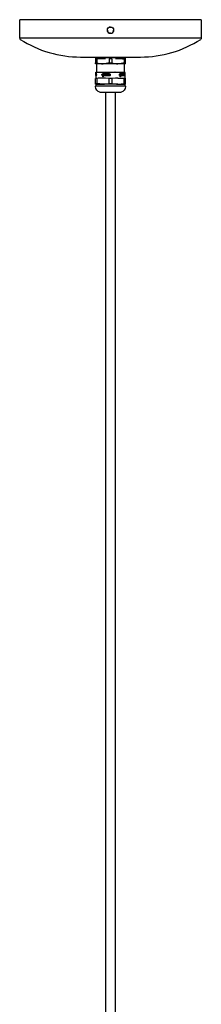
# Model space of a CAD drawing. Extents: x -1 to 1492, y 0 to 3285.
# Tile 4 of 5: x 1176 to 1298, y 1643 to 2301. Entities that reach past the tile are written whole.
import ezdxf

# ---------------------------------------------------------------- set-up
doc = ezdxf.new("R2010")
doc.units = 0
doc.header["$MEASUREMENT"] = 0
doc.layers.add('MAKE2D$VISIBILE$CURVE', color=7, linetype='CONTINUOUS')

msp = doc.modelspace()

# ---------------------------------------------------------------- linework, layer by layer
at = {"layer": 'MAKE2D$VISIBILE$CURVE', "color": 7}
for p, q in [((1176.38, 2289.08), (1176.38, 2301.47)), ((1237.08, 2301.47), (1176.38, 2301.47)), ((1297.78, 2301.47), (1237.08, 2301.47)), ((1297.78, 2301.47), (1297.78, 2289.08)), ((1235.33, 2293.31), (1235.14, 2293.67)), ((1235.59, 2292.99), (1235.33, 2293.3)), ((1235.91, 2292.73), (1235.59, 2292.99)), ((1238.95, 2295.42), (1238.95, 2295.42)), ((1239.18, 2294.47), (1239.02, 2293.67)), ((1176.38, 2289.08), (1176.38, 2289.08)), ((1237.08, 2289.08), (1176.38, 2289.08)), ((1236.27, 2292.53), (1235.91, 2292.72)), ((1237.08, 2292.37), (1236.27, 2292.53)), ((1297.78, 2289.08), (1237.08, 2289.08)), ((1217.08, 2276.47), (1233.78, 2276.47)), ((1227.08, 2276.22), (1233.78, 2276.22)), ((1227.08, 2275.47), (1232.08, 2275.47)), ((1227.08, 2275.47), (1227.08, 2275.32)), ((1227.9, 2275.32), (1227.08, 2275.32)), ((1227.08, 2275.32), (1227.08, 2272.61)), ((1227.9, 2275.32), (1227.9, 2272.61)), ((1232.08, 2275.47), (1233.78, 2275.47)), ((1232.08, 2275.47), (1233.78, 2275.44)), ((1233.78, 2276.47), (1233.78, 2276.22)), ((1233.78, 2276.47), (1237.08, 2276.47)), ((1233.78, 2276.22), (1240.17, 2276.22)), ((1233.78, 2275.47), (1233.78, 2275.44)), ((1236.25, 2275.32), (1236.25, 2272.61)), ((1237.9, 2275.32), (1236.25, 2275.32)), ((1237.08, 2276.47), (1240.38, 2276.47)), ((1237.9, 2275.32), (1237.9, 2272.61)), ((1240.17, 2276.22), (1240.38, 2276.22)), ((1240.38, 2276.47), (1257.08, 2276.47)), ((1240.38, 2276.22), (1240.38, 2276.47)), ((1240.38, 2276.22), (1247.08, 2276.22)), ((1240.38, 2275.44), (1240.38, 2275.47)), ((1240.38, 2275.47), (1242.08, 2275.47)), ((1242.08, 2275.47), (1240.38, 2275.44)), ((1242.08, 2275.47), (1246.33, 2275.47)), ((1246.25, 2275.32), (1246.25, 2272.61)), ((1246.25, 2275.32), (1247.08, 2275.32)), ((1246.33, 2275.47), (1247.08, 2275.47)), ((1247.08, 2275.32), (1247.08, 2275.47)), ((1247.08, 2272.61), (1247.08, 2275.32)), ((1227.08, 2271.97), (1227.08, 2272.61)), ((1227.08, 2272.61), (1227.9, 2272.61)), ((1227.78, 2271.97), (1227.08, 2271.97)), ((1227.48, 2266.4), (1227.78, 2266.4)), ((1232.08, 2271.97), (1227.78, 2271.97)), ((1227.78, 2271.97), (1227.78, 2266.4)), ((1227.78, 2266.4), (1240.04, 2266.4)), ((1242.08, 2271.97), (1232.08, 2271.97)), ((1236.25, 2272.61), (1237.9, 2272.61)), ((1246.38, 2271.97), (1242.08, 2271.97)), ((1246.25, 2272.61), (1247.08, 2272.61)), ((1246.38, 2266.1), (1246.38, 2271.97)), ((1247.08, 2271.97), (1246.38, 2271.97)), ((1247.08, 2271.97), (1247.08, 2272.61)), ((1227.08, 2262.4), (1227.18, 2262.4)), ((1227.9, 2262.17), (1227.08, 2262.17)), ((1227.08, 2258.64), (1227.08, 2262.17)), ((1234.02, 2266.1), (1227.18, 2266.1)), ((1227.18, 2266.1), (1227.18, 2265.33)), ((1227.18, 2265.33), (1227.35, 2265.33)), ((1227.18, 2264.96), (1227.18, 2265.14)), ((1227.35, 2265.14), (1227.18, 2265.14)), ((1227.18, 2264.96), (1227.18, 2264.24)), ((1227.18, 2264.96), (1227.24, 2264.96)), ((1227.18, 2264.96), (1227.18, 2264.96)), ((1227.18, 2264.96), (1227.18, 2264.96)), ((1227.18, 2264.24), (1227.18, 2264.96)), ((1227.18, 2264.86), (1227.18, 2264.86)), ((1227.18, 2264.86), (1227.18, 2264.24)), ((1227.18, 2264.24), (1227.18, 2264.86)), ((1227.18, 2264.24), (1227.18, 2264.24)), ((1227.19, 2264.24), (1227.18, 2264.24)), ((1227.18, 2264.06), (1227.18, 2264.24)), ((1227.18, 2264.24), (1227.18, 2264.24)), ((1227.18, 2264.06), (1227.43, 2264.06)), ((1227.43, 2263.87), (1227.18, 2263.87)), ((1227.18, 2263.87), (1227.18, 2262.4)), ((1227.2, 2264.86), (1227.19, 2264.86)), ((1227.19, 2264.24), (1227.19, 2264.86)), ((1227.19, 2264.86), (1227.19, 2264.86)), ((1227.19, 2264.86), (1227.19, 2264.24)), ((1227.19, 2264.86), (1227.19, 2264.24)), ((1227.19, 2264.24), (1227.19, 2264.24)), ((1227.19, 2264.24), (1227.2, 2264.24)), ((1227.2, 2264.24), (1227.2, 2264.86)), ((1227.22, 2264.24), (1227.2, 2264.24)), ((1227.21, 2264.24), (1227.21, 2264.96)), ((1227.22, 2264.96), (1227.22, 2264.86)), ((1227.23, 2264.86), (1227.22, 2264.86)), ((1227.22, 2264.86), (1227.22, 2264.24)), ((1227.22, 2264.86), (1227.22, 2264.24)), ((1227.22, 2264.24), (1227.23, 2264.24)), ((1227.23, 2264.24), (1227.23, 2264.86)), ((1227.26, 2264.24), (1227.23, 2264.24)), ((1227.24, 2264.96), (1227.26, 2264.96)), ((1227.24, 2264.34), (1227.24, 2264.96)), ((1227.26, 2264.34), (1227.24, 2264.34)), ((1227.26, 2264.96), (1227.26, 2264.34)), ((1227.26, 2264.96), (1227.26, 2264.34)), ((1227.26, 2264.34), (1227.26, 2264.24)), ((1227.26, 2264.24), (1227.27, 2264.24)), ((1227.27, 2264.96), (1227.33, 2264.96)), ((1227.27, 2264.24), (1227.27, 2264.96)), ((1227.33, 2264.24), (1227.27, 2264.24)), ((1227.29, 2264.24), (1227.29, 2264.96)), ((1227.31, 2264.96), (1227.31, 2264.86)), ((1227.33, 2264.86), (1227.31, 2264.86)), ((1227.31, 2264.86), (1227.31, 2264.65)), ((1227.31, 2264.86), (1227.31, 2264.65)), ((1227.31, 2264.65), (1227.33, 2264.65)), ((1227.31, 2264.65), (1227.31, 2264.55)), ((1227.33, 2264.55), (1227.31, 2264.55)), ((1227.31, 2264.55), (1227.31, 2264.34)), ((1227.31, 2264.55), (1227.31, 2264.34)), ((1227.31, 2264.34), (1227.33, 2264.34)), ((1227.31, 2264.34), (1227.31, 2264.24)), ((1227.33, 2264.96), (1227.33, 2264.86)), ((1227.33, 2264.65), (1227.33, 2264.55)), ((1227.33, 2264.34), (1227.33, 2264.24)), ((1227.35, 2265.88), (1227.4, 2265.88)), ((1227.35, 2265.33), (1227.35, 2265.88)), ((1227.35, 2264.65), (1227.35, 2265.14)), ((1227.35, 2265.14), (1227.4, 2265.14)), ((1227.35, 2264.55), (1227.35, 2264.65)), ((1227.37, 2264.65), (1227.35, 2264.65)), ((1227.35, 2264.55), (1227.37, 2264.55)), ((1227.35, 2264.24), (1227.35, 2264.55)), ((1227.37, 2264.24), (1227.35, 2264.24)), ((1227.4, 2264.96), (1227.37, 2264.96)), ((1227.37, 2264.96), (1227.37, 2264.65)), ((1227.37, 2264.24), (1227.37, 2264.55)), ((1227.43, 2264.24), (1227.37, 2264.24)), ((1227.4, 2265.88), (1227.4, 2265.33)), ((1227.4, 2265.33), (1227.43, 2265.33)), ((1227.4, 2265.14), (1227.4, 2264.96)), ((1227.43, 2265.14), (1227.4, 2265.14)), ((1227.4, 2264.96), (1227.4, 2264.34)), ((1227.4, 2264.34), (1227.43, 2264.34)), ((1227.43, 2264.34), (1227.43, 2264.24)), ((1227.44, 2264.06), (1227.43, 2264.06)), ((1227.9, 2262.17), (1227.9, 2258.64)), ((1231.39, 2264.86), (1231.57, 2264.86)), ((1231.98, 2265.33), (1235.83, 2265.33)), ((1235.83, 2265.14), (1231.98, 2265.14)), ((1231.99, 2264.06), (1231.98, 2264.06)), ((1232.05, 2264.06), (1231.98, 2264.06)), ((1231.99, 2264.86), (1231.99, 2264.96)), ((1231.99, 2264.96), (1232.21, 2264.96)), ((1231.99, 2264.06), (1231.99, 2264.86)), ((1231.99, 2264.86), (1232.21, 2264.86)), ((1232.05, 2264.06), (1231.99, 2264.06)), ((1232.05, 2264.06), (1231.99, 2264.06)), ((1231.99, 2263.32), (1231.99, 2263.87)), ((1232.21, 2263.32), (1231.99, 2263.32)), ((1232.05, 2264.06), (1232.05, 2264.06)), ((1233.78, 2262.36), (1232.08, 2262.4)), ((1232.21, 2264.96), (1232.21, 2264.86)), ((1232.21, 2264.86), (1232.21, 2264.65)), ((1232.21, 2264.65), (1232.31, 2264.65)), ((1232.21, 2264.55), (1232.21, 2264.06)), ((1232.31, 2264.55), (1232.21, 2264.55)), ((1232.21, 2264.06), (1233.78, 2264.06)), ((1233.78, 2263.87), (1232.21, 2263.87)), ((1232.21, 2263.87), (1232.21, 2263.32)), ((1232.31, 2264.86), (1232.31, 2264.96)), ((1232.31, 2264.96), (1232.52, 2264.96)), ((1232.31, 2264.65), (1232.31, 2264.86)), ((1232.31, 2264.86), (1232.52, 2264.86)), ((1232.31, 2264.24), (1232.31, 2264.55)), ((1232.52, 2264.24), (1232.31, 2264.24)), ((1232.52, 2264.96), (1232.52, 2264.86)), ((1232.52, 2264.86), (1232.52, 2264.24)), ((1232.63, 2264.86), (1232.63, 2264.96)), ((1232.63, 2264.96), (1232.84, 2264.96)), ((1232.63, 2264.86), (1232.84, 2264.86)), ((1232.63, 2264.24), (1232.63, 2264.86)), ((1233.16, 2264.24), (1232.63, 2264.24)), ((1232.84, 2264.96), (1232.84, 2264.86)), ((1232.84, 2264.86), (1232.84, 2264.34)), ((1232.84, 2264.34), (1232.95, 2264.34)), ((1232.95, 2264.86), (1232.95, 2264.96)), ((1232.95, 2264.96), (1233.16, 2264.96)), ((1232.95, 2264.86), (1233.16, 2264.86)), ((1232.95, 2264.34), (1232.95, 2264.86)), ((1233.16, 2264.96), (1233.16, 2264.86)), ((1233.16, 2264.86), (1233.16, 2264.24)), ((1233.27, 2264.86), (1233.27, 2264.96)), ((1233.27, 2264.96), (1234.18, 2264.96)), ((1233.27, 2264.86), (1233.49, 2264.86)), ((1233.27, 2264.24), (1233.27, 2264.86)), ((1233.49, 2264.24), (1233.27, 2264.24)), ((1233.49, 2264.86), (1233.6, 2264.86)), ((1233.49, 2264.86), (1233.49, 2264.24)), ((1233.6, 2264.86), (1233.49, 2264.86)), ((1233.6, 2264.24), (1233.6, 2264.86)), ((1233.6, 2264.86), (1233.78, 2264.86)), ((1233.78, 2264.24), (1233.6, 2264.24)), ((1233.78, 2264.86), (1234.18, 2264.86)), ((1233.78, 2264.86), (1233.78, 2264.24)), ((1233.83, 2264.24), (1233.78, 2264.24)), ((1233.78, 2264.06), (1233.78, 2263.87)), ((1233.78, 2264.06), (1236.2, 2264.06)), ((1236.2, 2263.87), (1233.78, 2263.87)), ((1236.25, 2262.17), (1233.78, 2262.36)), ((1233.83, 2264.86), (1233.83, 2264.24)), ((1233.83, 2264.86), (1233.83, 2264.86)), ((1233.95, 2264.86), (1233.83, 2264.86)), ((1233.95, 2264.86), (1233.95, 2264.86)), ((1233.95, 2264.24), (1233.95, 2264.86)), ((1234.18, 2264.24), (1233.95, 2264.24)), ((1234.18, 2264.96), (1234.18, 2264.24)), ((1234.29, 2264.24), (1234.29, 2264.96)), ((1234.29, 2264.96), (1235.23, 2264.96)), ((1234.29, 2264.86), (1235.23, 2264.86)), ((1234.52, 2264.24), (1234.29, 2264.24)), ((1234.52, 2264.86), (1234.52, 2264.24)), ((1234.52, 2264.86), (1234.52, 2264.86)), ((1234.63, 2264.86), (1234.52, 2264.86)), ((1234.63, 2264.86), (1234.63, 2264.86)), ((1234.63, 2264.24), (1234.63, 2264.86)), ((1234.87, 2264.24), (1234.63, 2264.24)), ((1234.87, 2264.86), (1234.87, 2264.24)), ((1234.87, 2264.86), (1234.87, 2264.86)), ((1234.99, 2264.86), (1234.87, 2264.86)), ((1234.99, 2264.86), (1234.99, 2264.86)), ((1234.99, 2264.24), (1234.99, 2264.86)), ((1235.23, 2264.24), (1234.99, 2264.24)), ((1235.23, 2264.96), (1235.23, 2264.24)), ((1235.35, 2264.24), (1235.35, 2264.96)), ((1235.35, 2264.96), (1235.7, 2264.96)), ((1235.35, 2264.86), (1236.07, 2264.86)), ((1235.7, 2264.24), (1235.35, 2264.24)), ((1235.58, 2264.86), (1235.58, 2264.65)), ((1235.58, 2264.86), (1235.58, 2264.86)), ((1235.7, 2264.86), (1235.58, 2264.86)), ((1235.58, 2264.65), (1235.7, 2264.65)), ((1235.58, 2264.55), (1235.58, 2264.34)), ((1235.7, 2264.55), (1235.58, 2264.55)), ((1235.58, 2264.34), (1235.7, 2264.34)), ((1235.7, 2264.96), (1235.7, 2264.86)), ((1235.7, 2264.65), (1235.7, 2264.55)), ((1235.7, 2264.34), (1235.7, 2264.24)), ((1235.83, 2265.88), (1236.07, 2265.88)), ((1235.83, 2265.33), (1235.83, 2265.88)), ((1235.83, 2264.24), (1235.83, 2265.14)), ((1236.2, 2264.24), (1235.83, 2264.24)), ((1236.07, 2265.88), (1236.07, 2265.33)), ((1236.07, 2265.33), (1236.2, 2265.33)), ((1236.07, 2265.14), (1236.07, 2264.34)), ((1236.2, 2265.14), (1236.07, 2265.14)), ((1236.07, 2264.34), (1236.2, 2264.34)), ((1236.2, 2264.34), (1236.2, 2264.24)), ((1237.9, 2262.17), (1236.25, 2262.17)), ((1236.25, 2258.64), (1236.25, 2262.17)), ((1236.69, 2264.86), (1236.91, 2264.86)), ((1240.38, 2262.36), (1237.9, 2262.17)), ((1237.9, 2262.17), (1237.9, 2258.64)), ((1246.38, 2266.1), (1240.14, 2266.1)), ((1242.08, 2262.4), (1240.38, 2262.36)), ((1242.08, 2262.4), (1246.98, 2262.4)), ((1243.02, 2264.82), (1243.03, 2264.86)), ((1243.03, 2264.86), (1243.03, 2264.86)), ((1243.58, 2265.14), (1243.41, 2265.14)), ((1243.58, 2264.06), (1243.41, 2264.06)), ((1243.42, 2264.06), (1243.41, 2264.06)), ((1243.42, 2264.06), (1243.58, 2264.06)), ((1243.58, 2265.33), (1246.03, 2265.33)), ((1246.03, 2265.14), (1243.58, 2265.14)), ((1243.58, 2264.86), (1243.58, 2264.96)), ((1243.58, 2264.96), (1243.77, 2264.96)), ((1243.58, 2264.86), (1243.77, 2264.86)), ((1243.58, 2264.06), (1243.58, 2264.86)), ((1243.58, 2264.06), (1243.58, 2264.06)), ((1243.58, 2263.32), (1243.58, 2263.87)), ((1243.77, 2263.32), (1243.58, 2263.32)), ((1243.77, 2264.96), (1243.77, 2264.86)), ((1243.77, 2264.86), (1243.77, 2264.65)), ((1243.77, 2264.65), (1243.86, 2264.65)), ((1243.77, 2264.55), (1243.77, 2264.06)), ((1243.86, 2264.55), (1243.77, 2264.55)), ((1243.77, 2264.06), (1246.19, 2264.06)), ((1246.19, 2263.87), (1243.77, 2263.87)), ((1243.77, 2263.87), (1243.77, 2263.32)), ((1243.86, 2264.86), (1243.86, 2264.96)), ((1243.86, 2264.96), (1244.03, 2264.96)), ((1243.86, 2264.86), (1244.03, 2264.86)), ((1243.86, 2264.65), (1243.86, 2264.86)), ((1243.86, 2264.24), (1243.86, 2264.55)), ((1244.03, 2264.24), (1243.86, 2264.24)), ((1244.03, 2264.96), (1244.03, 2264.86)), ((1244.03, 2264.86), (1244.03, 2264.24)), ((1244.12, 2264.86), (1244.12, 2264.96)), ((1244.12, 2264.96), (1244.28, 2264.96)), ((1244.12, 2264.86), (1244.28, 2264.86)), ((1244.12, 2264.24), (1244.12, 2264.86)), ((1244.51, 2264.24), (1244.12, 2264.24)), ((1244.28, 2264.96), (1244.28, 2264.86)), ((1244.28, 2264.86), (1244.28, 2264.34)), ((1244.28, 2264.34), (1244.36, 2264.34)), ((1244.36, 2264.86), (1244.36, 2264.96)), ((1244.36, 2264.96), (1244.51, 2264.96)), ((1244.36, 2264.86), (1244.51, 2264.86)), ((1244.36, 2264.34), (1244.36, 2264.86)), ((1244.51, 2264.96), (1244.51, 2264.86)), ((1244.51, 2264.86), (1244.51, 2264.24)), ((1244.59, 2264.86), (1244.59, 2264.96)), ((1244.59, 2264.96), (1245.18, 2264.96)), ((1244.59, 2264.86), (1244.82, 2264.86)), ((1244.59, 2264.24), (1244.59, 2264.86)), ((1244.59, 2264.86), (1244.59, 2264.86)), ((1244.74, 2264.86), (1244.59, 2264.86)), ((1244.74, 2264.24), (1244.59, 2264.24)), ((1244.74, 2264.86), (1244.74, 2264.24)), ((1244.82, 2264.86), (1244.74, 2264.86)), ((1244.82, 2264.24), (1244.82, 2264.86)), ((1244.82, 2264.86), (1244.97, 2264.86)), ((1244.97, 2264.24), (1244.82, 2264.24)), ((1244.97, 2264.86), (1244.97, 2264.24)), ((1244.97, 2264.86), (1245.04, 2264.86)), ((1245.04, 2264.86), (1244.97, 2264.86)), ((1245.04, 2264.24), (1245.04, 2264.86)), ((1245.04, 2264.86), (1245.18, 2264.86)), ((1245.18, 2264.24), (1245.04, 2264.24)), ((1245.18, 2264.96), (1245.18, 2264.86)), ((1245.18, 2264.86), (1245.18, 2264.24)), ((1245.25, 2264.86), (1245.25, 2264.96)), ((1245.25, 2264.96), (1245.76, 2264.96)), ((1245.25, 2264.86), (1245.38, 2264.86)), ((1245.25, 2264.24), (1245.25, 2264.86)), ((1245.38, 2264.24), (1245.25, 2264.24)), ((1245.38, 2264.86), (1245.38, 2264.24)), ((1245.38, 2264.86), (1245.45, 2264.86)), ((1245.45, 2264.86), (1245.38, 2264.86)), ((1245.45, 2264.24), (1245.45, 2264.86)), ((1245.45, 2264.86), (1245.57, 2264.86)), ((1245.57, 2264.24), (1245.45, 2264.24)), ((1245.57, 2264.86), (1245.57, 2264.24)), ((1245.57, 2264.86), (1245.64, 2264.86)), ((1245.64, 2264.86), (1245.57, 2264.86)), ((1245.64, 2264.24), (1245.64, 2264.86)), ((1245.64, 2264.86), (1245.76, 2264.86)), ((1245.76, 2264.24), (1245.64, 2264.24)), ((1245.76, 2264.96), (1245.76, 2264.86)), ((1245.76, 2264.86), (1245.76, 2264.24)), ((1245.82, 2264.86), (1245.82, 2264.96)), ((1245.82, 2264.96), (1245.98, 2264.96)), ((1245.82, 2264.86), (1245.92, 2264.86)), ((1245.82, 2264.24), (1245.82, 2264.86)), ((1245.98, 2264.24), (1245.82, 2264.24)), ((1245.92, 2264.86), (1245.92, 2264.65)), ((1245.92, 2264.86), (1246.03, 2264.86)), ((1245.98, 2264.86), (1245.92, 2264.86)), ((1245.92, 2264.65), (1245.98, 2264.65)), ((1245.92, 2264.55), (1245.92, 2264.34)), ((1245.98, 2264.55), (1245.92, 2264.55)), ((1245.92, 2264.34), (1245.98, 2264.34)), ((1245.98, 2264.96), (1245.98, 2264.86)), ((1245.98, 2264.65), (1245.98, 2264.55)), ((1245.98, 2264.34), (1245.98, 2264.24)), ((1246.03, 2265.88), (1246.13, 2265.88)), ((1246.03, 2265.33), (1246.03, 2265.88)), ((1246.03, 2264.86), (1246.03, 2265.14)), ((1246.03, 2264.86), (1246.13, 2264.86)), ((1246.03, 2264.24), (1246.03, 2264.86)), ((1246.18, 2264.24), (1246.03, 2264.24)), ((1246.13, 2265.88), (1246.13, 2265.33)), ((1246.13, 2265.33), (1246.19, 2265.33)), ((1246.13, 2265.14), (1246.13, 2264.86)), ((1246.19, 2265.14), (1246.13, 2265.14)), ((1246.13, 2264.86), (1246.13, 2264.34)), ((1246.13, 2264.34), (1246.18, 2264.34)), ((1246.18, 2264.34), (1246.18, 2264.24)), ((1246.2, 2263.87), (1246.19, 2263.87)), ((1246.19, 2263.87), (1246.19, 2263.87)), ((1246.19, 2263.87), (1246.19, 2263.87)), ((1246.21, 2263.87), (1246.2, 2263.87)), ((1246.2, 2263.87), (1246.2, 2263.87)), ((1246.2, 2263.87), (1246.2, 2263.87)), ((1246.22, 2263.87), (1246.21, 2263.87)), ((1246.21, 2263.87), (1246.21, 2263.87)), ((1246.21, 2263.87), (1246.21, 2263.87)), ((1246.23, 2263.88), (1246.22, 2263.88)), ((1246.22, 2263.88), (1246.22, 2263.88)), ((1246.22, 2263.88), (1246.22, 2263.87)), ((1246.24, 2263.88), (1246.23, 2263.88)), ((1246.23, 2263.88), (1246.23, 2263.88)), ((1246.23, 2263.88), (1246.23, 2263.88)), ((1246.25, 2263.89), (1246.24, 2263.89)), ((1246.24, 2263.89), (1246.24, 2263.88)), ((1246.24, 2263.88), (1246.24, 2263.88)), ((1246.26, 2263.89), (1246.25, 2263.89)), ((1246.25, 2263.89), (1246.25, 2263.89)), ((1246.25, 2263.89), (1246.25, 2263.89)), ((1246.25, 2258.64), (1246.25, 2262.17)), ((1246.25, 2262.17), (1247.08, 2262.17)), ((1246.27, 2263.9), (1246.26, 2263.9)), ((1246.26, 2263.9), (1246.26, 2263.9)), ((1246.26, 2263.9), (1246.26, 2263.89)), ((1246.28, 2263.91), (1246.27, 2263.91)), ((1246.27, 2263.91), (1246.27, 2263.9)), ((1246.27, 2263.9), (1246.27, 2263.9)), ((1246.29, 2263.92), (1246.28, 2263.92)), ((1246.28, 2263.92), (1246.28, 2263.91)), ((1246.28, 2263.91), (1246.28, 2263.91)), ((1246.3, 2263.93), (1246.29, 2263.93)), ((1246.29, 2263.93), (1246.29, 2263.92)), ((1246.29, 2263.92), (1246.29, 2263.92)), ((1246.31, 2263.94), (1246.3, 2263.93)), ((1246.32, 2263.96), (1246.31, 2263.95)), ((1246.31, 2263.95), (1246.31, 2263.94)), ((1246.33, 2263.97), (1246.32, 2263.96)), ((1246.32, 2263.96), (1246.32, 2263.96)), ((1246.34, 2263.99), (1246.33, 2263.98)), ((1246.33, 2263.98), (1246.33, 2263.97)), ((1246.35, 2264), (1246.34, 2263.99)), ((1246.36, 2264.02), (1246.35, 2264.01)), ((1246.35, 2264.01), (1246.35, 2264)), ((1246.37, 2264.04), (1246.36, 2264.03)), ((1246.36, 2264.03), (1246.36, 2264.02)), ((1246.37, 2264.86), (1246.38, 2264.86)), ((1246.38, 2264.07), (1246.37, 2264.06)), ((1246.37, 2264.06), (1246.37, 2264.04)), ((1246.98, 2266.1), (1246.38, 2266.1)), ((1246.38, 2265.13), (1246.38, 2265.12)), ((1246.38, 2264.86), (1246.38, 2265.13)), ((1246.38, 2265.12), (1246.39, 2265.1)), ((1246.39, 2264.11), (1246.38, 2264.08)), ((1246.38, 2264.08), (1246.38, 2264.07)), ((1246.39, 2265.1), (1246.4, 2265.07)), ((1246.4, 2264.13), (1246.39, 2264.11)), ((1246.4, 2265.07), (1246.41, 2265.04)), ((1246.41, 2264.16), (1246.4, 2264.13)), ((1246.41, 2265.04), (1246.41, 2265.01)), ((1246.41, 2265.01), (1246.42, 2264.98)), ((1246.42, 2264.22), (1246.41, 2264.19)), ((1246.41, 2264.19), (1246.41, 2264.16)), ((1246.42, 2264.98), (1246.43, 2264.95)), ((1246.43, 2264.25), (1246.42, 2264.22)), ((1246.43, 2264.95), (1246.43, 2264.92)), ((1246.43, 2264.92), (1246.44, 2264.89)), ((1246.44, 2264.32), (1246.43, 2264.29)), ((1246.43, 2264.29), (1246.43, 2264.25)), ((1246.44, 2264.89), (1246.44, 2264.85)), ((1246.44, 2264.85), (1246.44, 2264.82)), ((1246.44, 2264.82), (1246.45, 2264.78)), ((1246.45, 2264.42), (1246.44, 2264.39)), ((1246.44, 2264.39), (1246.44, 2264.35)), ((1246.44, 2264.35), (1246.44, 2264.32)), ((1246.45, 2264.78), (1246.45, 2264.75)), ((1246.45, 2264.75), (1246.45, 2264.67)), ((1246.45, 2264.67), (1246.46, 2264.6)), ((1246.46, 2264.6), (1246.45, 2264.53)), ((1246.45, 2264.53), (1246.45, 2264.46)), ((1246.45, 2264.46), (1246.45, 2264.42)), ((1246.98, 2262.4), (1246.98, 2266.1)), ((1246.98, 2262.4), (1247.08, 2262.4)), ((1247.08, 2262.17), (1247.08, 2262.4)), ((1247.08, 2258.64), (1247.08, 2262.17)), ((1227.9, 2258.64), (1227.08, 2258.64)), ((1227.08, 2258.4), (1227.08, 2258.64)), ((1227.08, 2258.4), (1227.18, 2258.4)), ((1227.18, 2258.4), (1232.08, 2258.4)), ((1227.18, 2258.4), (1227.18, 2257.2)), ((1227.18, 2257.2), (1240.14, 2257.2)), ((1242.08, 2258.4), (1232.08, 2258.4)), ((1237.9, 2258.64), (1236.25, 2258.64)), ((1240.14, 2257.2), (1246.98, 2257.2)), ((1242.08, 2258.4), (1246.98, 2258.4)), ((1247.08, 2258.64), (1246.25, 2258.64)), ((1246.98, 2258.4), (1247.08, 2258.4)), ((1246.98, 2257.2), (1246.98, 2258.4)), ((1247.08, 2258.4), (1247.08, 2258.64)), ((1229.93, 2252.9), (1233.78, 2252.9)), ((1233.78, 2252.9), (1233.78, 345.68)), ((1233.78, 2252.9), (1239.29, 2252.9)), ((1239.29, 2252.9), (1240.38, 2252.9)), ((1240.38, 2252.9), (1244.22, 2252.9)), ((1240.38, 345.68), (1240.38, 2252.9))]:
    msp.add_line(p, q, dxfattribs=at)
at = {"layer": 'MAKE2D$VISIBILE$CURVE', "color": 7, "extrusion": (0, 0, -1)}
for centre, radius, start, end in [((-1237.08, 2294.47), 2.1, 360, 90), ((-1237.08, 2294.47), 2.11, 337.53877, 359.95828), ((-1237.08, 2294.47), 2.1, 90, 180), ((-1296.88, 2289.08), 0.9, 180, 237.21272), ((-1227.83, 2276.22), 0.751, 270.08681, 359.91319), ((-1241.96, 2216.04), 59.43, 90.10897, 94.13509), ((-1246.33, 2276.22), 0.75, 180, 269.9996), ((-1227.48, 2266.1), 0.3, 360, 90), ((-1231.94, 2286.88), 14.91, 253.20747, 269.48259), ((-1241.94, 2286.88), 14.91, 253.20747, 269.48259), ((-1226.18, 2264.6), 1.45, 149.7172, 210.2828), ((-1226.42, 2264.59), 1.15, 151.37218, 207.05324), ((-1232.06, 2264.59), 0.721, 275.45541, 21.99243), ((-1232.01, 2264.69), 0.64, 14.91595, 87.83423), ((-1232.05, 2264.6), 0.542, 276.6466, 28.46976), ((-1232, 2264.68), 0.463, 22.80316, 88.36538), ((-1236.23, 2264.6), 0.732, 88.0473, 271.9527), ((-1241.96, 2222.94), 39.46, 90.1721, 96.24291), ((-1243.7, 2264.62), 0.721, 340.65441, 80.4482), ((-1243.45, 2264.51), 0.447, 274.41221, 343.86328), ((-1243.63, 2264.5), 0.628, 274.66244, 349.54571), ((-1243.44, 2264.71), 0.437, 20.36809, 86.11227), ((-1243.7, 2264.6), 0.554, 282.82473, 77.17531), ((-1246.13, 2265.09), 0.25, 102.93183, 169.71617), ((-1231.15, 2256.71), 4, 360, 7.02166), ((-1231.15, 2256.71), 4, 287.73041, 360), ((-1232.19, 2297.86), 39.46, 270.1721, 276.24291), ((-1243.01, 2256.71), 4, 180, 252.26959), ((-1243.01, 2256.71), 4, 172.97834, 180)]:
    msp.add_arc(centre, radius, start, end, dxfattribs=at)
at = {"layer": 'MAKE2D$VISIBILE$CURVE', "color": 7}
for centre, radius, start, end in [((1237.08, 2294.47), 2.1, 180, 270), ((1237.08, 2294.46), 2.11, 90.07429, 112.41629), ((1237.08, 2294.47), 2.1, 270, 360), ((1177.28, 2289.08), 0.9, 180, 237.21272), ((1217.08, 2350.87), 74.4, 237.21272, 270), ((1257.08, 2350.87), 74.4, 270, 302.78728), ((1232.19, 2216.04), 59.43, 90.10897, 94.13509), ((1232.2, 2286.83), 14.86, 253.18117, 269.5089), ((1242.2, 2286.83), 14.86, 253.18117, 269.5089), ((1239.82, 2266.17), 0.32, 347.74203, 46.60205), ((1226.46, 2264.6), 1.11, 330.86919, 29.13081), ((1232.19, 2222.94), 39.46, 90.1721, 96.24291), ((1236.22, 2264.6), 0.541, 268.23716, 91.76284), ((1246.08, 2264.87), 0.292, 357.30252, 67.70604), ((1245.68, 2264.6), 0.739, 313.64095, 20.81256), ((1231.96, 2297.86), 39.46, 270.1721, 276.24291), ((1242.19, 2297.86), 39.46, 263.75709, 269.8279), ((1241.96, 2297.86), 39.46, 270.1721, 276.24291)]:
    msp.add_arc(centre, radius, start, end, dxfattribs=at)

doc.saveas('drawing.dxf')
